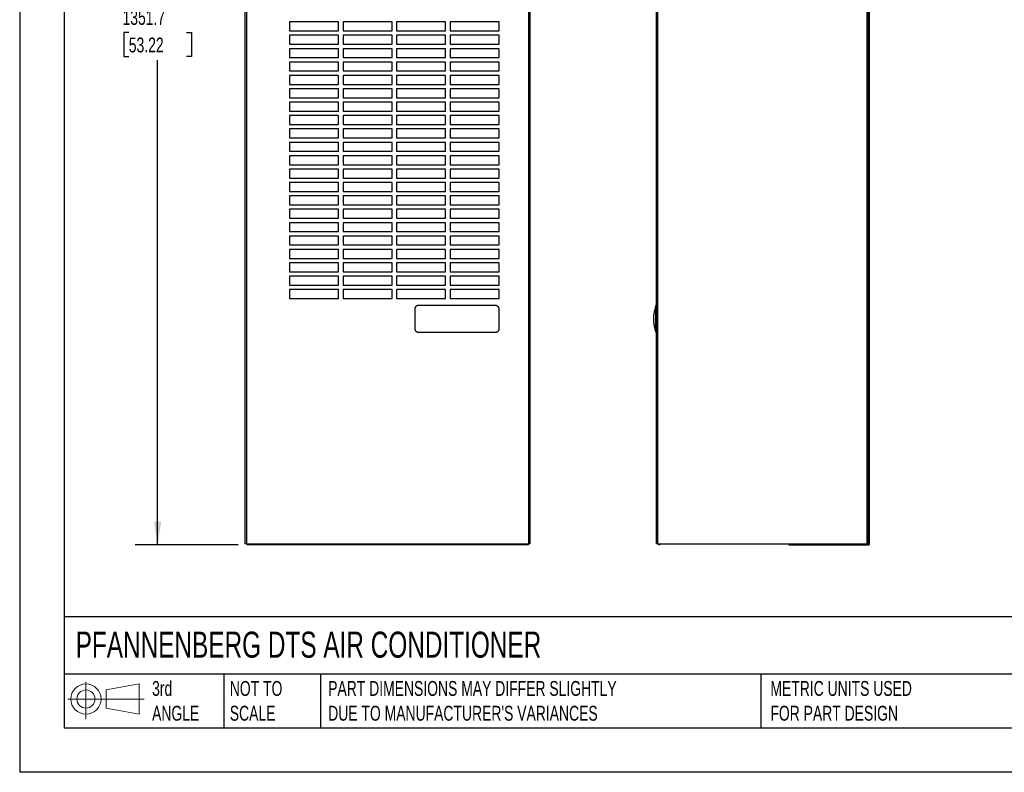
# Model space of a CAD drawing. Header units: millimetres. Extents: x 0 to 2794, y 0 to 2159.
# Tile 1 of 13: x 0 to 1401, y 0 to 1071. Entities that reach past the tile are written whole.
import ezdxf

# ---------------------------------------------------------------- set-up
doc = ezdxf.new("R2010")
doc.units = ezdxf.units.MM
doc.header["$LTSCALE"] = 10
doc.layers.add('DIMENSIONS', color=140, linetype='Continuous', lineweight=25)
doc.layers.add('TEXT', color=140, linetype='Continuous', lineweight=25)
doc.styles.add('SLDTEXTSTYLE0', font='TXT', dxfattribs={"width": 0.7})
doc.dimstyles.new('SLDDIMSTYLE2', dxfattribs={"dimtxt": 21.580078, "dimasz": 33.02, "dimexe": 0, "dimexo": 0.0625, "dimgap": 5.39502, "dimtad": 0, "dimtih": 1, "dimtoh": 1, "dimdec": 1, "dimrnd": 1e-09, "dimzin": 12, "dimdsep": 46, "dimtxsty": 'SLDTEXTSTYLE0', "dimsah": 1, "dimcen": 0.09, "dimadec": 0, "dimazin": 3, "dimtfac": 1, "dimtdec": 1, "dimtofl": 0, "dimtmove": 0, "dimatfit": 3, "dimfxl": 0, "dimfrac": 2, "dimtolj": 1, "dimtzin": 12, "dimarcsym": 0})

# ---------------------------------------------------------------- blocks, each defined once
blk = doc.blocks.new('Block11')
at = {"color": 7, "linetype": 'Continuous', "lineweight": 18}
for p, q in [((25.9, 53.1), (25.9, 0)), ((54.8, 41.7), (101.8, 50.3)), ((101.8, 50.3), (101.8, 7.3)), ((0, 28.8), (108.7, 28.8)), ((54.8, 16), (54.8, 41.7)), ((54.8, 16), (101.8, 7.3))]:
    blk.add_line(p, q, dxfattribs=at)
for radius in [21.5, 12.9]:
    blk.add_circle((25.9, 28.8), radius, dxfattribs=at)
blk = doc.blocks.new('Block12')
at = {"color": 7, "linetype": 'Continuous'}
blk.add_blockref('Block11', (0, 0), dxfattribs=at)
blk = doc.blocks.new('_D_18')
at = {"layer": 'DIMENSIONS'}
for p, q in [((309.1, 1675.3), (164.6, 1675.3)), ((196.4, 1675.3), (196.4, 1092.1)), ((155.3, 1053), (148.1, 1053)), ((148.1, 1053), (148.1, 1018.7)), ((237.4, 1053), (244.7, 1053)), ((244.7, 1053), (244.7, 1018.7)), ((148.1, 1018.7), (155.3, 1018.7)), ((196.4, 323.6), (196.4, 1013.8)), ((244.7, 1018.7), (237.4, 1018.7)), ((311.1, 323.6), (164.6, 323.6))]:
    blk.add_line(p, q, dxfattribs=at)
for points in [[(196.4, 1675.3), (191.3, 1642.3), (201.5, 1642.3)], [(196.4, 323.6), (201.5, 356.6), (191.3, 356.6)]]:
    blk.add_solid(points, dxfattribs=at)
at = {"layer": 'DIMENSIONS', "char_height": 21.17, "attachment_point": 1, "style": 'SLDTEXTSTYLE0'}
for s, insert in [('1351.7', (146.4, 1085.1)), ('53.22', (155.3, 1045.9))]:
    blk.add_mtext(s, dxfattribs=dict(at, insert=insert))

msp = doc.modelspace()

# ---------------------------------------------------------------- linework, layer by layer
at = {"color": 7, "linetype": 'Continuous'}
for p in [(0.02, 2159.03), (2794.02, 0.03)]:
    msp.add_line(p, (0.02, 0.03), dxfattribs=at)
for p, q in [((320.68, 1671.37), (320.68, 325.17)), ((726.82, 325.17), (726.82, 1671.37)), ((1207.64, 325.17), (1207.64, 1671.37)), ((1209.23, 1669.78), (1209.23, 323.58)), ((322.71, 1660.6), (322.71, 325.17)), ((724.79, 325.17), (724.79, 1660.6)), ((906.38, 325.17), (906.38, 1660.29)), ((908.41, 325.17), (908.41, 1660.29)), ((1206.36, 325.17), (1206.36, 1660.29)), ((453.9, 1068.12), (384.05, 1068.12)), ((384.05, 1068.12), (384.05, 1055.42)), ((453.9, 1055.42), (453.9, 1068.12)), ((530.1, 1068.12), (460.25, 1068.12)), ((460.25, 1068.12), (460.25, 1055.42)), ((530.1, 1055.42), (530.1, 1068.12)), ((606.3, 1068.12), (536.45, 1068.12)), ((536.45, 1068.12), (536.45, 1055.42)), ((606.3, 1055.42), (606.3, 1068.12)), ((682.5, 1068.12), (612.65, 1068.12)), ((612.65, 1068.12), (612.65, 1055.42)), ((682.5, 1055.42), (682.5, 1068.12)), ((384.05, 1055.42), (453.9, 1055.42)), ((460.25, 1055.42), (530.1, 1055.42)), ((536.45, 1055.42), (606.3, 1055.42)), ((612.65, 1055.42), (682.5, 1055.42)), ((453.9, 1049.07), (384.05, 1049.07)), ((384.05, 1049.07), (384.05, 1036.37)), ((453.9, 1036.37), (453.9, 1049.07)), ((530.1, 1049.07), (460.25, 1049.07)), ((460.25, 1049.07), (460.25, 1036.37)), ((530.1, 1036.37), (530.1, 1049.07)), ((606.3, 1049.07), (536.45, 1049.07)), ((536.45, 1049.07), (536.45, 1036.37)), ((606.3, 1036.37), (606.3, 1049.07)), ((682.5, 1049.07), (612.65, 1049.07)), ((612.65, 1049.07), (612.65, 1036.37)), ((682.5, 1036.37), (682.5, 1049.07)), ((384.05, 1036.37), (453.9, 1036.37)), ((453.9, 1030.02), (384.05, 1030.02)), ((384.05, 1030.02), (384.05, 1017.32)), ((453.9, 1017.32), (453.9, 1030.02)), ((460.25, 1036.37), (530.1, 1036.37)), ((530.1, 1030.02), (460.25, 1030.02)), ((460.25, 1030.02), (460.25, 1017.32)), ((530.1, 1017.32), (530.1, 1030.02)), ((536.45, 1036.37), (606.3, 1036.37)), ((606.3, 1030.02), (536.45, 1030.02)), ((536.45, 1030.02), (536.45, 1017.32)), ((606.3, 1017.32), (606.3, 1030.02)), ((612.65, 1036.37), (682.5, 1036.37)), ((682.5, 1030.02), (612.65, 1030.02)), ((612.65, 1030.02), (612.65, 1017.32)), ((682.5, 1017.32), (682.5, 1030.02)), ((384.05, 1017.32), (453.9, 1017.32)), ((453.9, 1010.97), (384.05, 1010.97)), ((384.05, 1010.97), (384.05, 998.27)), ((453.9, 998.27), (453.9, 1010.97)), ((460.25, 1017.32), (530.1, 1017.32)), ((530.1, 1010.97), (460.25, 1010.97)), ((460.25, 1010.97), (460.25, 998.27)), ((530.1, 998.27), (530.1, 1010.97)), ((536.45, 1017.32), (606.3, 1017.32)), ((606.3, 1010.97), (536.45, 1010.97)), ((536.45, 1010.97), (536.45, 998.27)), ((606.3, 998.27), (606.3, 1010.97)), ((612.65, 1017.32), (682.5, 1017.32)), ((682.5, 1010.97), (612.65, 1010.97)), ((612.65, 1010.97), (612.65, 998.27)), ((682.5, 998.27), (682.5, 1010.97)), ((384.05, 998.27), (453.9, 998.27)), ((460.25, 998.27), (530.1, 998.27)), ((536.45, 998.27), (606.3, 998.27)), ((612.65, 998.27), (682.5, 998.27)), ((453.9, 991.92), (384.05, 991.92)), ((384.05, 991.92), (384.05, 979.22)), ((453.9, 979.22), (453.9, 991.92)), ((530.1, 991.92), (460.25, 991.92)), ((460.25, 991.92), (460.25, 979.22)), ((530.1, 979.22), (530.1, 991.92)), ((606.3, 991.92), (536.45, 991.92)), ((536.45, 991.92), (536.45, 979.22)), ((606.3, 979.22), (606.3, 991.92)), ((682.5, 991.92), (612.65, 991.92)), ((612.65, 991.92), (612.65, 979.22)), ((682.5, 979.22), (682.5, 991.92)), ((384.05, 979.22), (453.9, 979.22)), ((453.9, 972.87), (384.05, 972.87)), ((384.05, 972.87), (384.05, 960.17)), ((453.9, 960.17), (453.9, 972.87)), ((460.25, 979.22), (530.1, 979.22)), ((530.1, 972.87), (460.25, 972.87)), ((460.25, 972.87), (460.25, 960.17)), ((530.1, 960.17), (530.1, 972.87)), ((536.45, 979.22), (606.3, 979.22)), ((606.3, 972.87), (536.45, 972.87)), ((536.45, 972.87), (536.45, 960.17)), ((606.3, 960.17), (606.3, 972.87)), ((612.65, 979.22), (682.5, 979.22)), ((682.5, 972.87), (612.65, 972.87)), ((612.65, 972.87), (612.65, 960.17)), ((682.5, 960.17), (682.5, 972.87)), ((384.05, 960.17), (453.9, 960.17)), ((453.9, 953.82), (384.05, 953.82)), ((384.05, 953.82), (384.05, 941.12)), ((453.9, 941.12), (453.9, 953.82)), ((460.25, 960.17), (530.1, 960.17)), ((530.1, 953.82), (460.25, 953.82)), ((460.25, 953.82), (460.25, 941.12)), ((530.1, 941.12), (530.1, 953.82)), ((536.45, 960.17), (606.3, 960.17)), ((606.3, 953.82), (536.45, 953.82)), ((536.45, 953.82), (536.45, 941.12)), ((606.3, 941.12), (606.3, 953.82)), ((612.65, 960.17), (682.5, 960.17)), ((682.5, 953.82), (612.65, 953.82)), ((612.65, 953.82), (612.65, 941.12)), ((682.5, 941.12), (682.5, 953.82)), ((384.05, 941.12), (453.9, 941.12)), ((460.25, 941.12), (530.1, 941.12)), ((536.45, 941.12), (606.3, 941.12)), ((612.65, 941.12), (682.5, 941.12)), ((453.9, 934.77), (384.05, 934.77)), ((384.05, 934.77), (384.05, 922.07)), ((453.9, 922.07), (453.9, 934.77)), ((530.1, 934.77), (460.25, 934.77)), ((460.25, 934.77), (460.25, 922.07)), ((530.1, 922.07), (530.1, 934.77)), ((606.3, 934.77), (536.45, 934.77)), ((536.45, 934.77), (536.45, 922.07)), ((606.3, 922.07), (606.3, 934.77)), ((682.5, 934.77), (612.65, 934.77)), ((612.65, 934.77), (612.65, 922.07)), ((682.5, 922.07), (682.5, 934.77)), ((384.05, 922.07), (453.9, 922.07)), ((453.9, 915.72), (384.05, 915.72)), ((384.05, 915.72), (384.05, 903.02)), ((453.9, 903.02), (453.9, 915.72)), ((460.25, 922.07), (530.1, 922.07)), ((530.1, 915.72), (460.25, 915.72)), ((460.25, 915.72), (460.25, 903.02)), ((530.1, 903.02), (530.1, 915.72)), ((536.45, 922.07), (606.3, 922.07)), ((606.3, 915.72), (536.45, 915.72)), ((536.45, 915.72), (536.45, 903.02)), ((606.3, 903.02), (606.3, 915.72)), ((612.65, 922.07), (682.5, 922.07)), ((682.5, 915.72), (612.65, 915.72)), ((612.65, 915.72), (612.65, 903.02)), ((682.5, 903.02), (682.5, 915.72)), ((384.05, 903.02), (453.9, 903.02)), ((460.25, 903.02), (530.1, 903.02)), ((536.45, 903.02), (606.3, 903.02)), ((612.65, 903.02), (682.5, 903.02)), ((453.9, 896.67), (384.05, 896.67)), ((384.05, 896.67), (384.05, 883.97)), ((384.05, 883.97), (453.9, 883.97)), ((453.9, 883.97), (453.9, 896.67)), ((530.1, 896.67), (460.25, 896.67)), ((460.25, 896.67), (460.25, 883.97)), ((460.25, 883.97), (530.1, 883.97)), ((530.1, 883.97), (530.1, 896.67)), ((606.3, 896.67), (536.45, 896.67)), ((536.45, 896.67), (536.45, 883.97)), ((536.45, 883.97), (606.3, 883.97)), ((606.3, 883.97), (606.3, 896.67)), ((682.5, 896.67), (612.65, 896.67)), ((612.65, 896.67), (612.65, 883.97)), ((612.65, 883.97), (682.5, 883.97)), ((682.5, 883.97), (682.5, 896.67)), ((453.9, 877.62), (384.05, 877.62)), ((384.05, 877.62), (384.05, 864.92)), ((453.9, 864.92), (453.9, 877.62)), ((530.1, 877.62), (460.25, 877.62)), ((460.25, 877.62), (460.25, 864.92)), ((530.1, 864.92), (530.1, 877.62)), ((606.3, 877.62), (536.45, 877.62)), ((536.45, 877.62), (536.45, 864.92)), ((606.3, 864.92), (606.3, 877.62)), ((682.5, 877.62), (612.65, 877.62)), ((612.65, 877.62), (612.65, 864.92)), ((682.5, 864.92), (682.5, 877.62)), ((384.05, 864.92), (453.9, 864.92)), ((453.9, 858.57), (384.05, 858.57)), ((384.05, 858.57), (384.05, 845.87)), ((453.9, 845.87), (453.9, 858.57)), ((460.25, 864.92), (530.1, 864.92)), ((530.1, 858.57), (460.25, 858.57)), ((460.25, 858.57), (460.25, 845.87)), ((530.1, 845.87), (530.1, 858.57)), ((536.45, 864.92), (606.3, 864.92)), ((606.3, 858.57), (536.45, 858.57)), ((536.45, 858.57), (536.45, 845.87)), ((606.3, 845.87), (606.3, 858.57)), ((612.65, 864.92), (682.5, 864.92)), ((682.5, 858.57), (612.65, 858.57)), ((612.65, 858.57), (612.65, 845.87)), ((682.5, 845.87), (682.5, 858.57)), ((384.05, 845.87), (453.9, 845.87)), ((460.25, 845.87), (530.1, 845.87)), ((536.45, 845.87), (606.3, 845.87)), ((612.65, 845.87), (682.5, 845.87)), ((453.9, 839.52), (384.05, 839.52)), ((384.05, 839.52), (384.05, 826.82)), ((453.9, 826.82), (453.9, 839.52)), ((530.1, 839.52), (460.25, 839.52)), ((460.25, 839.52), (460.25, 826.82)), ((530.1, 826.82), (530.1, 839.52)), ((606.3, 839.52), (536.45, 839.52)), ((536.45, 839.52), (536.45, 826.82)), ((606.3, 826.82), (606.3, 839.52)), ((682.5, 839.52), (612.65, 839.52)), ((612.65, 839.52), (612.65, 826.82)), ((682.5, 826.82), (682.5, 839.52)), ((384.05, 826.82), (453.9, 826.82)), ((453.9, 820.47), (384.05, 820.47)), ((384.05, 820.47), (384.05, 807.77)), ((453.9, 807.77), (453.9, 820.47)), ((460.25, 826.82), (530.1, 826.82)), ((530.1, 820.47), (460.25, 820.47)), ((460.25, 820.47), (460.25, 807.77)), ((530.1, 807.77), (530.1, 820.47)), ((536.45, 826.82), (606.3, 826.82)), ((606.3, 820.47), (536.45, 820.47)), ((536.45, 820.47), (536.45, 807.77)), ((606.3, 807.77), (606.3, 820.47)), ((612.65, 826.82), (682.5, 826.82)), ((682.5, 820.47), (612.65, 820.47)), ((612.65, 820.47), (612.65, 807.77)), ((682.5, 807.77), (682.5, 820.47)), ((384.05, 807.77), (453.9, 807.77)), ((453.9, 801.42), (384.05, 801.42)), ((384.05, 801.42), (384.05, 788.72)), ((453.9, 788.72), (453.9, 801.42)), ((460.25, 807.77), (530.1, 807.77)), ((530.1, 801.42), (460.25, 801.42)), ((460.25, 801.42), (460.25, 788.72)), ((530.1, 788.72), (530.1, 801.42)), ((536.45, 807.77), (606.3, 807.77)), ((606.3, 801.42), (536.45, 801.42)), ((536.45, 801.42), (536.45, 788.72)), ((606.3, 788.72), (606.3, 801.42)), ((612.65, 807.77), (682.5, 807.77)), ((682.5, 801.42), (612.65, 801.42)), ((612.65, 801.42), (612.65, 788.72)), ((682.5, 788.72), (682.5, 801.42)), ((384.05, 788.72), (453.9, 788.72)), ((460.25, 788.72), (530.1, 788.72)), ((536.45, 788.72), (606.3, 788.72)), ((612.65, 788.72), (682.5, 788.72)), ((453.9, 782.37), (384.05, 782.37)), ((384.05, 782.37), (384.05, 769.67)), ((453.9, 769.67), (453.9, 782.37)), ((530.1, 782.37), (460.25, 782.37)), ((460.25, 782.37), (460.25, 769.67)), ((530.1, 769.67), (530.1, 782.37)), ((606.3, 782.37), (536.45, 782.37)), ((536.45, 782.37), (536.45, 769.67)), ((606.3, 769.67), (606.3, 782.37)), ((682.5, 782.37), (612.65, 782.37)), ((612.65, 782.37), (612.65, 769.67)), ((682.5, 769.67), (682.5, 782.37)), ((384.05, 769.67), (453.9, 769.67)), ((453.9, 763.32), (384.05, 763.32)), ((384.05, 763.32), (384.05, 750.62)), ((453.9, 750.62), (453.9, 763.32)), ((460.25, 769.67), (530.1, 769.67)), ((530.1, 763.32), (460.25, 763.32)), ((460.25, 763.32), (460.25, 750.62)), ((530.1, 750.62), (530.1, 763.32)), ((536.45, 769.67), (606.3, 769.67)), ((606.3, 763.32), (536.45, 763.32)), ((536.45, 763.32), (536.45, 750.62)), ((606.3, 750.62), (606.3, 763.32)), ((612.65, 769.67), (682.5, 769.67)), ((682.5, 763.32), (612.65, 763.32)), ((612.65, 763.32), (612.65, 750.62)), ((682.5, 750.62), (682.5, 763.32)), ((384.05, 750.62), (453.9, 750.62)), ((453.9, 744.27), (384.05, 744.27)), ((384.05, 744.27), (384.05, 731.57)), ((453.9, 731.57), (453.9, 744.27)), ((460.25, 750.62), (530.1, 750.62)), ((530.1, 744.27), (460.25, 744.27)), ((460.25, 744.27), (460.25, 731.57)), ((530.1, 731.57), (530.1, 744.27)), ((536.45, 750.62), (606.3, 750.62)), ((606.3, 744.27), (536.45, 744.27)), ((536.45, 744.27), (536.45, 731.57)), ((606.3, 731.57), (606.3, 744.27)), ((612.65, 750.62), (682.5, 750.62)), ((682.5, 744.27), (612.65, 744.27)), ((612.65, 744.27), (612.65, 731.57)), ((682.5, 731.57), (682.5, 744.27)), ((384.05, 731.57), (453.9, 731.57)), ((460.25, 731.57), (530.1, 731.57)), ((536.45, 731.57), (606.3, 731.57)), ((612.65, 731.57), (682.5, 731.57)), ((453.9, 725.22), (384.05, 725.22)), ((384.05, 725.22), (384.05, 712.52)), ((453.9, 712.52), (453.9, 725.22)), ((530.1, 725.22), (460.25, 725.22)), ((460.25, 725.22), (460.25, 712.52)), ((530.1, 712.52), (530.1, 725.22)), ((606.3, 725.22), (536.45, 725.22)), ((536.45, 725.22), (536.45, 712.52)), ((606.3, 712.52), (606.3, 725.22)), ((682.5, 725.22), (612.65, 725.22)), ((612.65, 725.22), (612.65, 712.52)), ((682.5, 712.52), (682.5, 725.22)), ((384.05, 712.52), (453.9, 712.52)), ((453.9, 706.17), (384.05, 706.17)), ((384.05, 706.17), (384.05, 693.47)), ((453.9, 693.47), (453.9, 706.17)), ((460.25, 712.52), (530.1, 712.52)), ((530.1, 706.17), (460.25, 706.17)), ((460.25, 706.17), (460.25, 693.47)), ((530.1, 693.47), (530.1, 706.17)), ((536.45, 712.52), (606.3, 712.52)), ((606.3, 706.17), (536.45, 706.17)), ((536.45, 706.17), (536.45, 693.47)), ((606.3, 693.47), (606.3, 706.17)), ((612.65, 712.52), (682.5, 712.52)), ((682.5, 706.17), (612.65, 706.17)), ((612.65, 706.17), (612.65, 693.47)), ((682.5, 693.47), (682.5, 706.17)), ((384.05, 693.47), (453.9, 693.47)), ((453.9, 687.12), (384.05, 687.12)), ((384.05, 687.12), (384.05, 674.42)), ((453.9, 674.42), (453.9, 687.12)), ((460.25, 693.47), (530.1, 693.47)), ((530.1, 687.12), (460.25, 687.12)), ((460.25, 687.12), (460.25, 674.42)), ((530.1, 674.42), (530.1, 687.12)), ((536.45, 693.47), (606.3, 693.47)), ((606.3, 687.12), (536.45, 687.12)), ((536.45, 687.12), (536.45, 674.42)), ((606.3, 674.42), (606.3, 687.12)), ((612.65, 693.47), (682.5, 693.47)), ((682.5, 687.12), (612.65, 687.12)), ((612.65, 687.12), (612.65, 674.42)), ((682.5, 674.42), (682.5, 687.12)), ((384.05, 674.42), (453.9, 674.42)), ((460.25, 674.42), (530.1, 674.42)), ((536.45, 674.42), (606.3, 674.42)), ((612.65, 674.42), (682.5, 674.42)), ((906.38, 664.42), (905.38, 664.42)), ((906.38, 659.42), (905.38, 659.42)), ((906.38, 631.42), (905.38, 631.42)), ((906.38, 626.42), (905.38, 626.42)), ((322.71, 325.17), (320.68, 325.17)), ((322.71, 325.17), (724.79, 325.17)), ((323.75, 325.17), (323.75, 323.58)), ((324.97, 323.58), (323.75, 323.58)), ((324.97, 325.17), (324.97, 323.58)), ((325.76, 323.58), (324.97, 323.58)), ((325.76, 325.17), (325.76, 323.58)), ((326.75, 323.58), (325.76, 323.58)), ((326.75, 323.58), (326.75, 325.17)), ((720.75, 323.58), (326.75, 323.58)), ((720.75, 323.58), (720.75, 325.17)), ((721.74, 323.58), (720.75, 323.58)), ((721.74, 325.17), (721.74, 323.58)), ((722.53, 323.58), (721.74, 323.58)), ((722.53, 325.17), (722.53, 323.58)), ((723.75, 323.58), (722.53, 323.58)), ((723.75, 325.17), (723.75, 323.58)), ((726.82, 325.17), (724.79, 325.17)), ((908.41, 325.17), (906.38, 325.17)), ((908.41, 325.17), (1206.36, 325.17)), ((909.56, 323.58), (909.56, 325.17)), ((911.08, 323.58), (909.56, 323.58)), ((911.08, 323.58), (911.08, 325.17)), ((1094.93, 325.17), (1094.93, 323.58)), ((1094.93, 323.58), (1207.22, 323.58)), ((1207.64, 325.17), (1206.36, 325.17)), ((1207.22, 325.17), (1207.22, 323.58)), ((1207.22, 323.58), (1209.23, 323.58))]:
    msp.add_line(p, q)
for points, knots in [([(567.5, 664.42), (567.43, 664.42), (567.28, 664.42), (567.07, 664.4), (566.85, 664.38), (566.64, 664.35), (566.42, 664.31), (566.21, 664.25), (566, 664.19), (565.79, 664.12), (565.45, 663.99), (564.99, 663.76), (564.45, 663.4), (563.87, 662.89), (563.31, 662.22), (562.94, 661.52), (562.74, 660.97), (562.63, 660.59), (562.56, 660.21), (562.51, 659.82), (562.5, 659.55), (562.5, 659.42)], [0, 0, 0, 0, 0.0277994, 0.0554716, 0.0830689, 0.1106453, 0.138256, 0.1659564, 0.1938022, 0.2218488, 0.250151, 0.3340705, 0.4170054, 0.5001246, 0.6249635, 0.7498917, 0.8001145, 0.849898, 0.8995802, 0.9495024, 1, 1, 1, 1]), ([(562.5, 659.42), (562.5, 658.84), (562.5, 658.25), (562.5, 657.09), (562.5, 656.5), (562.5, 654.75), (562.5, 653.59), (562.5, 650.09), (562.5, 647.75), (562.5, 643.09), (562.5, 640.75), (562.5, 637.25), (562.5, 636.09), (562.5, 634.34), (562.5, 633.75), (562.5, 632.59), (562.5, 632), (562.5, 631.42)], [0, 0, 0, 0, 0.0625, 0.0625, 0.125, 0.125, 0.25, 0.25, 0.5, 0.5, 0.75, 0.75, 0.875, 0.875, 0.9375, 0.9375, 1, 1, 1, 1]), ([(677.5, 664.42), (677.21, 664.42), (676.93, 664.42), (676.35, 664.42), (676.07, 664.42), (675.21, 664.42), (674.64, 664.42), (672.92, 664.42), (671.77, 664.42), (668.33, 664.42), (666.04, 664.42), (659.17, 664.42), (654.58, 664.42), (640.83, 664.42), (631.67, 664.42), (613.33, 664.42), (604.17, 664.42), (590.42, 664.42), (585.83, 664.42), (578.96, 664.42), (576.67, 664.42), (573.23, 664.42), (572.08, 664.42), (569.79, 664.42), (568.65, 664.42), (567.5, 664.42)], [0, 0, 0, 0, 0.0078125, 0.0078125, 0.015625, 0.015625, 0.03125, 0.03125, 0.0625, 0.0625, 0.125, 0.125, 0.25, 0.25, 0.5, 0.5, 0.75, 0.75, 0.875, 0.875, 0.9375, 0.9375, 0.96875, 0.96875, 1, 1, 1, 1]), ([(682.5, 659.42), (682.5, 659.49), (682.5, 659.64), (682.48, 659.86), (682.46, 660.08), (682.43, 660.29), (682.38, 660.5), (682.33, 660.71), (682.27, 660.92), (682.2, 661.13), (682.03, 661.57), (681.69, 662.22), (681.06, 662.98), (680.3, 663.61), (679.6, 663.98), (679.04, 664.18), (678.66, 664.29), (678.28, 664.37), (677.89, 664.41), (677.63, 664.42), (677.5, 664.42)], [0, 0, 0, 0, 0.0280306, 0.055886, 0.0836162, 0.1112715, 0.1389024, 0.16656, 0.1942949, 0.2221577, 0.2501992, 0.3750427, 0.5000217, 0.6247254, 0.7498486, 0.8006592, 0.8507482, 0.9004512, 0.9500978, 1, 1, 1, 1]), ([(682.5, 631.42), (682.5, 632), (682.5, 632.59), (682.5, 633.75), (682.5, 634.34), (682.5, 636.09), (682.5, 637.25), (682.5, 640.75), (682.5, 643.09), (682.5, 647.75), (682.5, 650.09), (682.5, 653.59), (682.5, 654.75), (682.5, 656.5), (682.5, 657.09), (682.5, 658.25), (682.5, 658.84), (682.5, 659.42)], [0, 0, 0, 0, 0.0625, 0.0625, 0.125, 0.125, 0.25, 0.25, 0.5, 0.5, 0.75, 0.75, 0.875, 0.875, 0.9375, 0.9375, 1, 1, 1, 1]), ([(905.14, 662.95), (905.06, 662.57), (904.9, 661.88), (904.53, 660.75), (904.2, 659.64), (903.91, 658.61), (903.67, 657.74), (903.41, 656.69), (903.11, 655.36), (902.79, 653.73), (902.48, 651.83), (902.23, 649.68), (902.04, 646.77), (902.07, 643.44), (902.37, 640.06), (902.71, 637.71), (903.01, 635.94), (903.23, 634.82), (903.39, 634.05), (903.5, 633.54), (903.59, 633.13), (903.66, 632.8), (903.74, 632.46), (903.79, 632.26), (903.83, 632.08), (903.87, 631.93), (903.9, 631.83), (903.93, 631.72), (903.97, 631.56), (904.05, 631.26), (904.2, 630.77), (904.38, 630.19), (904.58, 629.55), (904.78, 628.82), (904.96, 628.11), (905.14, 627.51), (905.29, 627.07), (905.39, 626.74), (905.37, 626.53), (905.37, 626.42)], [0, 0, 0, 0, 0.07400275, 0.1349062, 0.18293119, 0.21059087, 0.2312108, 0.24828636, 0.2650226, 0.28267323, 0.30228935, 0.32454484, 0.34870862, 0.39213718, 0.42906638, 0.46285342, 0.49489354, 0.53189713, 0.54791663, 0.564809, 0.58259802, 0.59749562, 0.60151274, 0.60473713, 0.6073258, 0.60847368, 0.60958659, 0.61072108, 0.6119306, 0.61473451, 0.62256163, 0.6385588, 0.66134529, 0.69104098, 0.73581068, 0.790588, 0.85549518, 0.93064313, 1, 1, 1, 1]), ([(905.37, 663.03), (905.26, 663.01), (905.05, 662.98), (905.08, 662.97), (905.1, 662.96)], [0, 0, 0, 0, 0.533249, 1, 1, 1, 1]), ([(905.38, 631.42), (905.37, 632), (905.38, 632.59), (905.38, 633.75), (905.38, 634.34), (905.38, 636.09), (905.38, 637.25), (905.38, 640.75), (905.38, 643.09), (905.38, 647.75), (905.38, 650.09), (905.38, 653.59), (905.38, 654.75), (905.38, 656.5), (905.38, 657.09), (905.38, 658.25), (905.37, 658.84), (905.38, 659.42)], [0, 0, 0, 0, 0.0625, 0.0625, 0.125, 0.125, 0.25, 0.25, 0.5, 0.5, 0.75, 0.75, 0.875, 0.875, 0.9375, 0.9375, 1, 1, 1, 1]), ([(905.38, 659.42), (905.38, 659.49), (905.38, 659.64), (905.38, 659.86), (905.38, 660.08), (905.38, 660.29), (905.38, 660.5), (905.38, 660.71), (905.38, 660.92), (905.38, 661.13), (905.38, 661.57), (905.38, 662.22), (905.38, 662.98), (905.38, 663.61), (905.38, 663.98), (905.38, 664.18), (905.38, 664.29), (905.38, 664.37), (905.38, 664.41), (905.38, 664.42), (905.38, 664.42)], [0, 0, 0, 0, 0.0280306, 0.055886, 0.0836162, 0.1112715, 0.1389024, 0.16656, 0.1942949, 0.2221577, 0.2501992, 0.3750427, 0.5000217, 0.6247254, 0.7498486, 0.8006592, 0.8507482, 0.9004512, 0.9500978, 1, 1, 1, 1]), ([(562.5, 631.42), (562.5, 631.35), (562.5, 631.2), (562.52, 630.98), (562.54, 630.77), (562.57, 630.55), (562.62, 630.34), (562.67, 630.13), (562.73, 629.92), (562.8, 629.71), (562.97, 629.27), (563.32, 628.63), (563.94, 627.86), (564.7, 627.24), (565.44, 626.84), (566.08, 626.62), (566.57, 626.5), (567.04, 626.43), (567.35, 626.42), (567.5, 626.42)], [0, 0, 0, 0, 0.027939, 0.0557385, 0.0834471, 0.1111114, 0.1387754, 0.1664801, 0.1942626, 0.2221568, 0.2502021, 0.3745067, 0.500015, 0.6242234, 0.7497765, 0.8179206, 0.8817637, 0.9421955, 1, 1, 1, 1]), ([(677.5, 626.42), (677.57, 626.42), (677.72, 626.42), (677.93, 626.44), (678.15, 626.46), (678.36, 626.49), (678.57, 626.54), (678.79, 626.59), (679, 626.65), (679.21, 626.72), (679.65, 626.89), (680.3, 627.23), (681.06, 627.86), (681.69, 628.62), (682.06, 629.32), (682.26, 629.87), (682.37, 630.25), (682.44, 630.64), (682.49, 631.03), (682.5, 631.29), (682.5, 631.42)], [0, 0, 0, 0, 0.0275929, 0.055112, 0.0826069, 0.1101302, 0.1377373, 0.165487, 0.1934385, 0.2216502, 0.2501816, 0.3752506, 0.5000171, 0.6247572, 0.7498419, 0.8000983, 0.8499514, 0.8996966, 0.9496205, 1, 1, 1, 1]), ([(905.38, 626.42), (905.38, 626.42), (905.38, 626.42), (905.38, 626.44), (905.38, 626.46), (905.38, 626.49), (905.38, 626.54), (905.38, 626.59), (905.38, 626.65), (905.38, 626.72), (905.38, 626.89), (905.37, 627.23), (905.38, 627.86), (905.38, 628.62), (905.38, 629.32), (905.38, 629.87), (905.38, 630.25), (905.38, 630.64), (905.38, 631.03), (905.38, 631.29), (905.38, 631.42)], [0, 0, 0, 0, 0.0275929, 0.055112, 0.0826069, 0.1101302, 0.1377373, 0.165487, 0.1934385, 0.2216502, 0.2501816, 0.3752506, 0.5000171, 0.6247572, 0.7498419, 0.8000983, 0.8499514, 0.8996966, 0.9496205, 1, 1, 1, 1]), ([(567.5, 626.42), (567.79, 626.42), (568.07, 626.41), (568.65, 626.41), (568.93, 626.41), (569.79, 626.41), (570.36, 626.41), (572.08, 626.41), (573.23, 626.42), (575.52, 626.42), (576.67, 626.42), (578.96, 626.42), (580.1, 626.42), (582.4, 626.42), (583.54, 626.42), (585.83, 626.42), (586.98, 626.42), (590.42, 626.42), (592.71, 626.42), (599.58, 626.42), (604.17, 626.42), (613.33, 626.42), (617.92, 626.42), (631.67, 626.42), (640.83, 626.42), (654.58, 626.42), (659.17, 626.42), (666.04, 626.42), (668.33, 626.42), (671.77, 626.42), (672.92, 626.42), (674.64, 626.42), (675.21, 626.42), (676.07, 626.42), (676.35, 626.42), (676.93, 626.42), (677.21, 626.42), (677.5, 626.42)], [0, 0, 0, 0, 0.0078125, 0.0078125, 0.015625, 0.015625, 0.03125, 0.03125, 0.0625, 0.0625, 0.09375, 0.09375, 0.125, 0.125, 0.15625, 0.15625, 0.1875, 0.1875, 0.25, 0.25, 0.375, 0.375, 0.5, 0.5, 0.75, 0.75, 0.875, 0.875, 0.9375, 0.9375, 0.96875, 0.96875, 0.984375, 0.984375, 0.9921875, 0.9921875, 1, 1, 1, 1])]:
    msp.add_open_spline(points, degree=3, knots=knots)
at = {"layer": 'TEXT'}
for p, q in [((63.5, 2095.5), (63.5, 63.5)), ((2730.5, 221.26), (63.5, 221.26)), ((2730.5, 139.7), (63.5, 139.7)), ((290.45, 139.7), (290.45, 63.5)), ((428.37, 139.7), (428.37, 63.5)), ((1054.84, 139.7), (1054.84, 63.5)), ((63.5, 63.5), (2730.5, 63.5))]:
    msp.add_line(p, q, dxfattribs=at)

# ---------------------------------------------------------------- block references
msp.add_blockref('Block12', (68.38, 75.54), dxfattribs=at)

# ---------------------------------------------------------------- texts
at = {"layer": 'TEXT', "attachment_point": 1, "style": 'SLDTEXTSTYLE0'}
for s, insert, char_height in [('PFANNENBERG DTS AIR CONDITIONER', (79.66, 200.23), 37.0417), ('3rd^JANGLE', (188.5, 129.97), 21.167), ('NOT TO^JSCALE', (299.07, 129.97), 21.1667), ("PART DIMENSIONS MAY DIFFER SLIGHTLY ^JDUE TO MANUFACTURER'S VARIANCES", (439.13, 129.97), 21.1667), ('METRIC UNITS USED ^JFOR PART DESIGN', (1068.54, 129.97), 21.1667)]:
    msp.add_mtext(s, dxfattribs=dict(at, insert=insert, char_height=char_height))

# ---------------------------------------------------------------- dimensions: what is measured, and where the dimension line sits
at = {"layer": 'DIMENSIONS'}
dim = msp.add_linear_dim(base=(196.38, 323.58), p1=(321.77, 1675.29), p2=(323.75, 323.58), angle=90, dimstyle='SLDDIMSTYLE2', dxfattribs=at)
dim.commit()
dim.dimension.update_dxf_attribs({"geometry": '_D_18', "text_midpoint": (196.38, 1052.96), "dimtype": 160})

doc.saveas('drawing.dxf')
